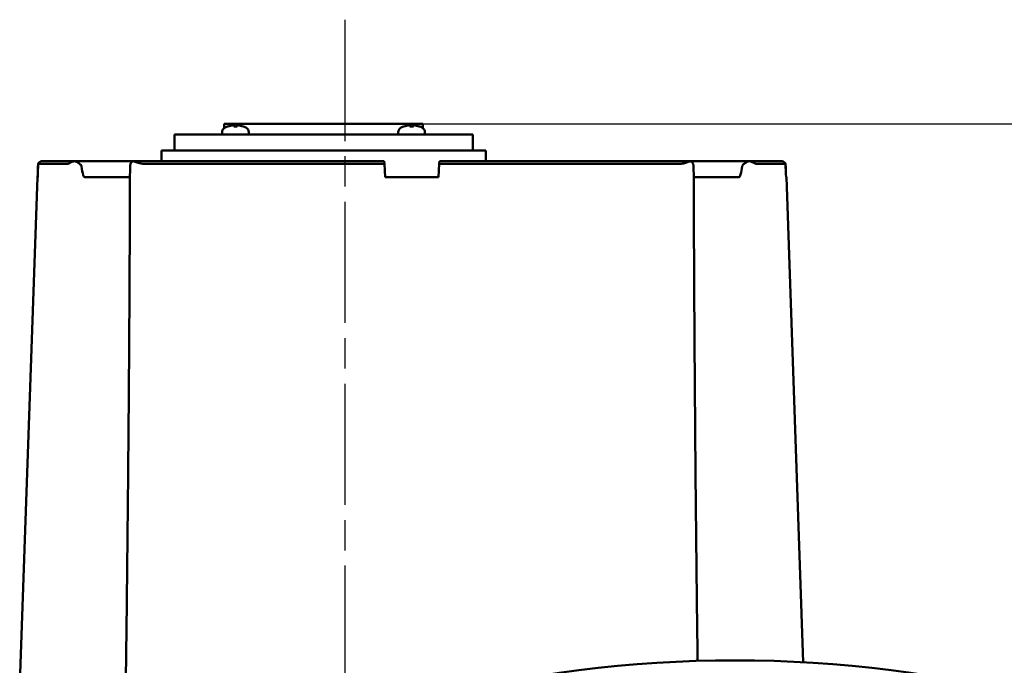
# Model space of a CAD drawing. Header units: millimetres. Extents: x -4813 to 10023, y -389 to 1491.
# Tile 28 of 32: x 1147 to 1331, y 900 to 1021. Entities that reach past the tile are written whole.
import ezdxf

# ---------------------------------------------------------------- set-up
doc = ezdxf.new("R2010")
doc.units = ezdxf.units.MM
doc.header["$LTSCALE"] = 4
doc.linetypes.add('CHAIN', pattern=[0.7087, 0.4724, -0.0591, 0.1181, -0.0591])
for name, color, linetype, lineweight in [('Видимый контур (ГОСТ)', 7, 'Continuous', 50), ('Осевая линия (ГОСТ)', 7, 'Continuous', 25), ('Размер (ГОСТ)', 7, 'Continuous', 25)]:
    doc.layers.add(name, color=color, linetype=linetype, lineweight=lineweight)
doc.styles.add('Обычный текст (ГОСТ)', font='GOST Common Italic.ttf')
doc.dimstyles.new('Обычный (ГОСТ)', dxfattribs={"dimscale": 4, "dimtxt": 3.5, "dimasz": 3.5, "dimexe": 1, "dimexo": 0, "dimgap": 0.5, "dimtad": 1, "dimtxsty": 'Обычный текст (ГОСТ)', "dimblk": 'Filled-1', "dimcen": 0.09, "dimdle": 15, "dimclrd": 256, "dimclre": 256, "dimclrt": 256, "dimazin": 2, "dimtfac": 0.714286, "dimtdec": 3, "dimtmove": 0, "dimatfit": 3, "dimfxl": 1, "dimtolj": 1, "dimlwd": 25, "dimlwe": 25, "dimarcsym": 0})

# ---------------------------------------------------------------- blocks, each defined once
blk = doc.blocks.new('Filled-1')
at = {"color": 0}
for p, q in [((0, 0), (-1, 0.143)), ((-1, 0.143), (-1, -0.143)), ((-1, 0), (0, 0)), ((-1, -0.143), (0, 0))]:
    blk.add_line(p, q, dxfattribs=at)
at = {"color": 0, "flags": 128}
blk.add_lwpolyline([(-1, -0.143), (0, 0), (-1, 0.143), (-1, -0.143)], dxfattribs=at)
at = {"color": 0}
blk.add_solid([(-1, -0.143), (0, 0), (-1, 0.143), (-1, -0.143)], dxfattribs=at)
blk = doc.blocks.new('*D13')
at = {"layer": 'Defpoints', "color": 0, "linetype": 'Continuous', "transparency": 16777216}
for p in [(1221.99, 1001.44), (1217.93, 731.44), (1447.12, 731.44)]:
    blk.add_point(p, dxfattribs=at)
at = {"layer": 'Размер (ГОСТ)', "linetype": 'Continuous', "lineweight": 25, "transparency": 16777216}
for p, q in [((1221.99, 1001.44), (1451.12, 1001.44)), ((1447.12, 987.44), (1447.12, 745.44)), ((1217.93, 731.44), (1451.12, 731.44))]:
    blk.add_line(p, q, dxfattribs=at)
at = {"layer": 'Размер (ГОСТ)', "linetype": 'Continuous', "lineweight": 25, "transparency": 16777216, "xscale": 14, "yscale": 14, "zscale": 14}
for p, rotation in [((1447.12, 1001.44), 90), ((1447.12, 731.44), 270)]:
    blk.add_blockref('Filled-1', p, dxfattribs=dict(at, rotation=rotation))
at = {"layer": 'Размер (ГОСТ)', "linetype": 'Continuous', "lineweight": 25, "transparency": 16777216, "insert": (1430.94, 851.57), "char_height": 14, "attachment_point": 1, "rotation": 90, "style": 'Обычный текст (ГОСТ)'}
blk.add_mtext('\\A1;270', dxfattribs=at)

msp = doc.modelspace()

# ---------------------------------------------------------------- linework, layer by layer
at = {"layer": 'Видимый контур (ГОСТ)'}
for p, q in [((1221.989, 1001.444), (1184.88, 1001.444)), ((1184.88, 1000.641), (1184.88, 1001.444)), ((1185.582, 1000.951), (1185.568, 1000.951)), ((1187.31, 1000.951), (1186.658, 1000.951)), ((1186.725, 1001.166), (1186.744, 1000.951)), ((1187.242, 1001.166), (1187.223, 1000.951)), ((1188.4, 1000.951), (1188.385, 1000.951)), ((1218.484, 1000.951), (1218.469, 1000.951)), ((1220.211, 1000.951), (1219.559, 1000.951)), ((1219.627, 1001.166), (1219.645, 1000.951)), ((1220.143, 1001.166), (1220.125, 1000.951)), ((1221.301, 1000.951), (1221.287, 1000.951)), ((1221.989, 1000.641), (1221.989, 1001.444)), ((1231.304, 999.444), (1175.565, 999.444)), ((1175.565, 996.444), (1175.565, 999.444)), ((1184.484, 999.844), (1184.484, 999.444)), ((1189.484, 999.844), (1189.484, 999.444)), ((1217.385, 999.844), (1217.385, 999.444)), ((1222.385, 999.844), (1222.385, 999.444)), ((1231.304, 996.444), (1231.304, 999.444)), ((1233.733, 996.444), (1173.136, 996.444)), ((1173.136, 994.444), (1173.136, 996.444)), ((1233.733, 994.444), (1233.733, 996.444)), ((1155.749, 993.982), (1150.119, 993.982)), ((1150.963, 994.444), (1150.948, 994.444)), ((1150.963, 994.444), (1156.979, 994.444)), ((1168.047, 994.444), (1156.979, 994.444)), ((1168.047, 994.444), (1214.777, 994.444)), ((1214.801, 993.982), (1169.604, 993.982)), ((1214.801, 993.982), (1214.777, 994.444)), ((1214.934, 991.444), (1214.801, 993.982)), ((1224.934, 991.444), (1225.067, 993.982)), ((1225.092, 994.444), (1225.067, 993.982)), ((1270.265, 993.982), (1225.067, 993.982)), ((1225.092, 994.444), (1271.822, 994.444)), ((1282.89, 994.444), (1271.822, 994.444)), ((1282.89, 994.444), (1288.906, 994.444)), ((1289.75, 993.982), (1284.12, 993.982)), ((1288.921, 994.444), (1288.906, 994.444)), ((1149.964, 991.444), (1146.667, 897.009)), ((1150.027, 991.444), (1149.964, 991.444)), ((1158.841, 991.444), (1167.268, 991.444)), ((1224.934, 991.444), (1214.934, 991.444)), ((1272.601, 991.444), (1281.028, 991.444)), ((1289.905, 991.444), (1289.842, 991.444)), ((1289.905, 991.444), (1293.069, 900.842))]:
    msp.add_line(p, q, dxfattribs=at)
for centre, radius, start, end in [((1186.984, 996.804), 4.39, 109.45641, 116.26077), ((1185.568, 1000.811), 0.14, 90, 109.45641), ((1188.4, 1000.811), 0.14, 70.54359, 90), ((1186.984, 996.804), 4.39, 63.73923, 70.54359), ((1219.885, 996.804), 4.39, 109.45641, 116.26077), ((1218.469, 1000.811), 0.14, 90, 109.45641), ((1221.301, 1000.811), 0.14, 70.54359, 90), ((1219.885, 996.804), 4.39, 63.73923, 70.54359), ((1185.484, 999.844), 1, 116.26077, 179.99), ((1188.484, 999.844), 1, 0.01, 63.73923), ((1218.385, 999.844), 1, 116.26077, 179.99), ((1221.385, 999.844), 1, 0.01, 63.73923), ((1280.309, 668.38), 232.812, 75.55894, 104.44106)]:
    msp.add_arc(centre, radius, start, end, dxfattribs=at)
for centre, major_axis, ratio, start_param, end_param in [((1186.969, 996.818), (3.046, 3.157), 0.9920917, 0.8679292, 1.1001315), ((1187.145, 996.818), (-0.384, 4.37), 0.0903208, 0.096395, 0.3285973), ((1186.823, 996.818), (0.384, 4.37), 0.0903208, 5.954588, 6.1867903), ((1186.999, 996.818), (3.046, -3.157), 0.9920917, 2.0414611, 2.2736634), ((1219.87, 996.818), (3.046, 3.157), 0.9920917, 0.8679292, 1.1001315), ((1220.046, 996.818), (-0.384, 4.37), 0.0903208, 0.096395, 0.3285973), ((1219.724, 996.818), (0.384, 4.37), 0.0903208, 5.954588, 6.1867903), ((1219.9, 996.818), (3.046, -3.157), 0.9920917, 2.0414611, 2.2736634), ((1375.247, -4320.796), (0, 7838.343), 0.0390783, 0.8256918, 0.8261322), ((1375.247, -4342.641), (0, 7852.899), 0.0390783, 0.8236151, 0.8240555), ((1064.622, -4342.641), (0, 7852.899), 0.0390783, 5.4591298, 5.4595702), ((1064.622, -4320.796), (0, 7838.343), 0.0390783, 5.4570531, 5.4574935)]:
    msp.add_ellipse(centre, major_axis=major_axis, ratio=ratio, start_param=start_param, end_param=end_param, dxfattribs=at)
for points, knots in [([(1186.549, 1001.164), (1186.569, 1001.167), (1186.591, 1001.168), (1186.632, 1001.171), (1186.651, 1001.172), (1186.682, 1001.172), (1186.696, 1001.172), (1186.717, 1001.17), (1186.723, 1001.169), (1186.726, 1001.166), (1186.726, 1001.165), (1186.725, 1001.164)], [0, 0, 0, 0, 0.006105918, 0.006105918, 0.012211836, 0.012211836, 0.018306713, 0.018306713, 0.02440159, 0.02440159, 0.027283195, 0.027283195, 0.027283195, 0.027283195]), ([(1187.243, 1001.164), (1187.241, 1001.167), (1187.243, 1001.168), (1187.256, 1001.171), (1187.267, 1001.172), (1187.293, 1001.172), (1187.31, 1001.172), (1187.348, 1001.17), (1187.37, 1001.169), (1187.399, 1001.166), (1187.409, 1001.165), (1187.419, 1001.164)], [0, 0, 0, 0, 0.006105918, 0.006105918, 0.012211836, 0.012211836, 0.018306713, 0.018306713, 0.02440159, 0.02440159, 0.027283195, 0.027283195, 0.027283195, 0.027283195]), ([(1219.45, 1001.164), (1219.47, 1001.167), (1219.492, 1001.168), (1219.533, 1001.171), (1219.552, 1001.172), (1219.584, 1001.172), (1219.598, 1001.172), (1219.618, 1001.17), (1219.624, 1001.169), (1219.627, 1001.166), (1219.627, 1001.165), (1219.626, 1001.164)], [0, 0, 0, 0, 0.006105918, 0.006105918, 0.012211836, 0.012211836, 0.018306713, 0.018306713, 0.02440159, 0.02440159, 0.027283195, 0.027283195, 0.027283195, 0.027283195]), ([(1220.144, 1001.164), (1220.142, 1001.167), (1220.145, 1001.168), (1220.158, 1001.171), (1220.168, 1001.172), (1220.194, 1001.172), (1220.211, 1001.172), (1220.25, 1001.17), (1220.271, 1001.169), (1220.3, 1001.166), (1220.31, 1001.165), (1220.32, 1001.164)], [0, 0, 0, 0, 0.006105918, 0.006105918, 0.012211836, 0.012211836, 0.018306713, 0.018306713, 0.02440159, 0.02440159, 0.027283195, 0.027283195, 0.027283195, 0.027283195]), ([(1150.104, 993.982), (1150.146, 994.044), (1150.192, 994.103), (1150.328, 994.238), (1150.451, 994.32), (1150.679, 994.415), (1150.825, 994.444), (1150.948, 994.444)], [0.053693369, 0.053693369, 0.053693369, 0.053693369, 0.074180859, 0.074180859, 0.111245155, 0.111245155, 0.148266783, 0.148266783, 0.148266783, 0.148266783]), ([(1150.963, 994.444), (1150.839, 994.444), (1150.694, 994.415), (1150.466, 994.32), (1150.343, 994.238), (1150.207, 994.103), (1150.16, 994.044), (1150.119, 993.982)], [0.444599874, 0.444599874, 0.444599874, 0.444599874, 0.481624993, 0.481624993, 0.518694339, 0.518694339, 0.539182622, 0.539182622, 0.539182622, 0.539182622]), ([(1156.883, 994.435), (1156.785, 994.425), (1156.688, 994.405), (1156.376, 994.316), (1156.2, 994.222), (1155.992, 994.099), (1155.93, 994.058), (1155.824, 994), (1155.782, 993.982), (1155.749, 993.982)], [0.13924747, 0.13924747, 0.13924747, 0.13924747, 0.17358854, 0.17358854, 0.25091904, 0.25091904, 0.29088888, 0.29088888, 0.33015932, 0.33015932, 0.33015932, 0.33015932]), ([(1156.883, 994.435), (1156.914, 994.441), (1156.944, 994.444), (1156.976, 994.444), (1156.977, 994.444), (1156.979, 994.444)], [0.161740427, 0.161740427, 0.161740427, 0.161740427, 0.177758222, 0.177758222, 0.178321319, 0.178321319, 0.178321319, 0.178321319]), ([(1158.208, 993.496), (1158.202, 993.537), (1158.189, 993.576), (1158.148, 993.659), (1158.117, 993.703), (1158.024, 993.817), (1157.945, 993.892), (1157.702, 994.088), (1157.502, 994.218), (1157.153, 994.373), (1157.015, 994.417), (1156.883, 994.435)], [0.00000011, 0.00000011, 0.00000011, 0.00000011, 0.01242356, 0.01242356, 0.02797526, 0.02797526, 0.05720669, 0.05720669, 0.10679975, 0.10679975, 0.13888507, 0.13888507, 0.13888507, 0.13888507]), ([(1158.841, 991.444), (1158.826, 991.444), (1158.811, 991.447), (1158.779, 991.459), (1158.763, 991.47), (1158.721, 991.506), (1158.697, 991.537), (1158.627, 991.643), (1158.584, 991.747), (1158.409, 992.244), (1158.296, 992.877), (1158.208, 993.496)], [0, 0, 0, 0, 0.00455787, 0.00455787, 0.01036672, 0.01036672, 0.02110385, 0.02110385, 0.04882235, 0.04882235, 0.15780786, 0.15780786, 0.15780786, 0.15780786]), ([(1167.308, 993.496), (1167.292, 992.978), (1167.277, 992.387), (1167.27, 991.885), (1167.269, 991.8), (1167.269, 991.726)], [0.00046437, 0.00046437, 0.00046437, 0.00046437, 0.15724894, 0.15724894, 0.19039146, 0.19039146, 0.19039146, 0.19039146]), ([(1167.881, 994.435), (1167.789, 994.419), (1167.707, 994.38), (1167.552, 994.26), (1167.482, 994.169), (1167.402, 994.005), (1167.378, 993.94), (1167.348, 993.829), (1167.338, 993.785), (1167.326, 993.712), (1167.322, 993.683), (1167.316, 993.634), (1167.315, 993.615), (1167.31, 993.563), (1167.309, 993.53), (1167.308, 993.496)], [0.17514398, 0.17514398, 0.17514398, 0.17514398, 0.22099057, 0.22099057, 0.27762904, 0.27762904, 0.30950318, 0.30950318, 0.32766733, 0.32766733, 0.33844022, 0.33844022, 0.34509443, 0.34509443, 0.35562382, 0.35562382, 0.35562382, 0.35562382]), ([(1167.881, 994.435), (1167.935, 994.441), (1167.988, 994.444), (1168.044, 994.444), (1168.045, 994.444), (1168.047, 994.444)], [0.165101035, 0.165101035, 0.165101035, 0.165101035, 0.181301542, 0.181301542, 0.181870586, 0.181870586, 0.181870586, 0.181870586]), ([(1169.604, 993.982), (1169.479, 993.982), (1169.29, 993.997), (1168.762, 994.146), (1168.485, 994.262), (1168.097, 994.39), (1167.981, 994.421), (1167.881, 994.435)], [0, 0, 0, 0, 0.03867241, 0.03867241, 0.08104664, 0.08104664, 0.10339066, 0.10339066, 0.10339066, 0.10339066]), ([(1271.988, 994.435), (1271.914, 994.425), (1271.832, 994.405), (1271.531, 994.316), (1271.301, 994.222), (1270.939, 994.099), (1270.809, 994.058), (1270.543, 994), (1270.407, 993.982), (1270.265, 993.982)], [0.13924742, 0.13924742, 0.13924742, 0.13924742, 0.17358862, 0.17358862, 0.25091913, 0.25091913, 0.29088897, 0.29088897, 0.33015942, 0.33015942, 0.33015942, 0.33015942]), ([(1271.988, 994.435), (1271.934, 994.441), (1271.881, 994.444), (1271.825, 994.444), (1271.823, 994.444), (1271.822, 994.444)], [0.161738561, 0.161738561, 0.161738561, 0.161738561, 0.17775621, 0.17775621, 0.178319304, 0.178319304, 0.178319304, 0.178319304]), ([(1272.561, 993.496), (1272.56, 993.537), (1272.558, 993.576), (1272.55, 993.659), (1272.545, 993.703), (1272.525, 993.817), (1272.506, 993.892), (1272.435, 994.088), (1272.362, 994.218), (1272.175, 994.373), (1272.088, 994.417), (1271.988, 994.435)], [0.0000155, 0.0000155, 0.0000155, 0.0000155, 0.01243753, 0.01243753, 0.02798789, 0.02798789, 0.05721604, 0.05721604, 0.10680578, 0.10680578, 0.13889955, 0.13889955, 0.13889955, 0.13889955]), ([(1272.6, 991.726), (1272.6, 991.765), (1272.6, 991.807), (1272.596, 992.244), (1272.58, 992.877), (1272.561, 993.496)], [0.03758153, 0.03758153, 0.03758153, 0.03758153, 0.04882238, 0.04882238, 0.15781205, 0.15781205, 0.15781205, 0.15781205]), ([(1281.661, 993.496), (1281.587, 992.978), (1281.487, 992.387), (1281.315, 991.819), (1281.261, 991.676), (1281.174, 991.538), (1281.146, 991.502), (1281.101, 991.467), (1281.087, 991.458), (1281.057, 991.447), (1281.043, 991.444), (1281.028, 991.444)], [0.00046437, 0.00046437, 0.00046437, 0.00046437, 0.15724896, 0.15724896, 0.21516652, 0.21516652, 0.2377783, 0.2377783, 0.24704688, 0.24704688, 0.25539136, 0.25539136, 0.25539136, 0.25539136]), ([(1282.986, 994.435), (1282.861, 994.418), (1282.73, 994.378), (1282.446, 994.255), (1282.287, 994.164), (1282.058, 994.002), (1281.975, 993.937), (1281.858, 993.827), (1281.816, 993.783), (1281.758, 993.71), (1281.737, 993.682), (1281.708, 993.633), (1281.698, 993.614), (1281.676, 993.563), (1281.666, 993.53), (1281.661, 993.496)], [0.17512103, 0.17512103, 0.17512103, 0.17512103, 0.22225664, 0.22225664, 0.27832413, 0.27832413, 0.30987938, 0.30987938, 0.32787114, 0.32787114, 0.33854906, 0.33854906, 0.34514732, 0.34514732, 0.35559515, 0.35559515, 0.35559515, 0.35559515]), ([(1282.89, 994.444), (1282.892, 994.444), (1282.893, 994.444), (1282.925, 994.444), (1282.955, 994.441), (1282.986, 994.435)], [-0.00065039, -0.00065039, -0.00065039, -0.00065039, 0, 0, 0.018498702, 0.018498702, 0.018498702, 0.018498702]), ([(1284.12, 993.982), (1284.091, 993.982), (1284.042, 993.997), (1283.798, 994.146), (1283.617, 994.262), (1283.251, 994.39), (1283.119, 994.421), (1282.986, 994.435)], [0, 0, 0, 0, 0.03867243, 0.03867243, 0.08104669, 0.08104669, 0.10339071, 0.10339071, 0.10339071, 0.10339071]), ([(1289.75, 993.982), (1289.709, 994.044), (1289.662, 994.103), (1289.526, 994.238), (1289.403, 994.32), (1289.175, 994.415), (1289.03, 994.444), (1288.906, 994.444)], [0.053695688, 0.053695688, 0.053695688, 0.053695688, 0.074183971, 0.074183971, 0.111253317, 0.111253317, 0.148278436, 0.148278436, 0.148278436, 0.148278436]), ([(1288.921, 994.444), (1289.044, 994.444), (1289.189, 994.415), (1289.418, 994.32), (1289.541, 994.238), (1289.677, 994.103), (1289.723, 994.044), (1289.765, 993.982)], [0.444592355, 0.444592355, 0.444592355, 0.444592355, 0.481613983, 0.481613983, 0.51867828, 0.51867828, 0.53916577, 0.53916577, 0.53916577, 0.53916577]), ([(1166.489, 897.03), (1166.574, 903.343), (1166.652, 909.656), (1166.796, 922.282), (1166.861, 928.595), (1166.978, 941.221), (1167.03, 947.534), (1167.121, 960.161), (1167.16, 966.474), (1167.224, 979.1), (1167.25, 985.413), (1167.269, 991.726)], [0.3950657, 0.3950657, 0.3950657, 0.3950657, 2.2907725, 2.2907725, 4.1864794, 4.1864794, 6.0821862, 6.0821862, 7.977893, 7.977893, 9.8735999, 9.8735999, 9.8735999, 9.8735999]), ([(1272.6, 991.726), (1272.619, 985.413), (1272.645, 979.1), (1272.709, 966.474), (1272.748, 960.161), (1272.839, 947.534), (1272.89, 941.221), (1273.008, 928.595), (1273.073, 922.282), (1273.201, 911.008), (1273.262, 906.048), (1273.326, 901.087)], [0.5164234, 0.5164234, 0.5164234, 0.5164234, 2.4121303, 2.4121303, 4.3078371, 4.3078371, 6.2035439, 6.2035439, 8.0992507, 8.0992507, 9.5888417, 9.5888417, 9.5888417, 9.5888417])]:
    msp.add_open_spline(points, degree=3, knots=knots, dxfattribs=at)
for points in [[(1186.654, 1000.943), (1186.655, 1000.948), (1186.657, 1000.951), (1186.658, 1000.951)], [(1187.31, 1000.951), (1187.311, 1000.951), (1187.313, 1000.948), (1187.313, 1000.943)], [(1219.556, 1000.943), (1219.556, 1000.948), (1219.558, 1000.951), (1219.559, 1000.951)], [(1220.211, 1000.951), (1220.212, 1000.951), (1220.214, 1000.948), (1220.215, 1000.943)]]:
    msp.add_open_spline(points, degree=3, dxfattribs=at)
at = {"layer": 'Осевая линия (ГОСТ)', "linetype": 'CHAIN', "ltscale": 11.993792}
msp.add_line((1207.434, 1020.883), (1207.434, 719.19), dxfattribs=at)

# ---------------------------------------------------------------- dimensions: what is measured, and where the dimension line sits
at = {"layer": 'Размер (ГОСТ)', "linetype": 'Continuous', "lineweight": 25}
dim = msp.add_linear_dim(base=(1447.122, 731.444), p1=(1221.989, 1001.444), p2=(1217.934, 731.444), angle=270, dimstyle='Обычный (ГОСТ)', override={"dimgap": 0.5, "dimdec": 2, "dimtol": 0, "dimlim": 0, "dimtp": 0, "dimtm": 0, "dimtdec": 3, "dimtofl": 0, "dimatfit": 1}, dxfattribs=at)
dim.commit()
dim.dimension.update_dxf_attribs({"geometry": '*D13', "text_midpoint": (1447.122, 866.444), "dimtype": 160})

doc.saveas('drawing.dxf')
